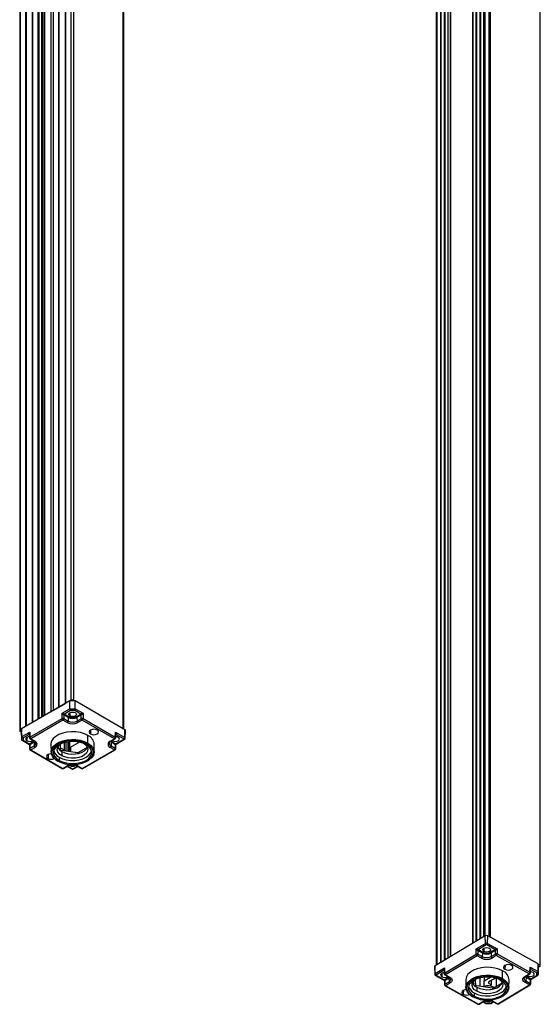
# Model space of a CAD drawing. Header units: millimetres. Extents: x 287 to 495, y 334 to 677.
# Tile 1 of 7: x 453 to 494, y 334 to 412. Entities that reach past the tile are written whole.
import ezdxf

# ---------------------------------------------------------------- set-up
doc = ezdxf.new("R2010")
doc.units = ezdxf.units.MM

msp = doc.modelspace()

# ---------------------------------------------------------------- linework, layer by layer
at = {"color": 7, "linetype": 'Continuous', "lineweight": 25}
for p, q in [((456.0908, 478.7579), (456.0908, 357.9099)), ((456.1328, 478.7826), (456.1328, 357.9346)), ((456.5534, 479.0297), (456.5534, 358.1817)), ((456.7513, 479.0307), (456.7513, 358.1826)), ((455.1484, 478.1901), (455.1484, 357.3503)), ((455.1656, 478.2144), (455.1656, 357.3664)), ((455.5721, 478.4532), (455.5721, 357.6052)), ((455.6141, 478.4779), (455.6141, 357.6299)), ((453.4834, 477.2262), (453.4834, 356.3891)), ((453.5254, 477.2509), (453.5254, 356.4134)), ((454.2487, 356.8309), (454.2487, 477.3441)), ((454.9583, 476.9561), (454.9583, 357.2406)), ((452.504, 476.6178), (452.504, 355.7698)), ((452.5442, 476.6745), (452.5442, 355.8264)), ((452.9647, 476.9215), (452.9647, 356.0897)), ((453.0068, 476.9462), (453.0068, 356.114)), ((454.3262, 476.6671), (454.3262, 356.8757)), ((454.4677, 476.6678), (454.4677, 356.9573)), ((454.9726, 476.948), (454.9726, 357.2488)), ((460.6875, 355.9497), (460.6875, 476.7977)), ((460.7204, 355.9119), (460.7204, 476.56)), ((488.5919, 459.964), (488.5919, 339.1288)), ((488.6339, 459.9887), (488.6339, 339.1539)), ((488.9003, 460.1451), (488.9003, 339.3131)), ((488.9423, 460.1698), (488.9423, 339.3383)), ((489.7045, 460.3364), (489.7045, 339.4883)), ((488.3064, 459.7632), (488.3064, 338.9581)), ((485.7742, 458.3087), (485.7742, 337.4607)), ((485.8163, 458.3334), (485.8163, 337.4854)), ((486.0826, 458.4899), (486.0826, 337.6418)), ((486.1247, 458.5146), (486.1247, 337.6666)), ((486.37, 458.6587), (486.37, 337.8107)), ((486.5868, 337.9301), (486.5868, 458.635)), ((485.4662, 337.2602), (485.4662, 458.1036)), ((485.4949, 458.1446), (485.4949, 337.2966)), ((493.6407, 458.1034), (493.6407, 337.2554)), ((493.6825, 337.1977), (493.6825, 458.0458)), ((456.4764, 358.1169), (452.658, 355.9126)), ((456.1328, 357.9346), (456.5534, 358.1817)), ((456.1399, 357.9227), (456.1328, 357.9346)), ((456.4817, 357.5038), (456.4764, 358.1169)), ((456.9006, 358.1169), (456.4764, 358.1169)), ((456.7513, 358.1826), (456.8672, 358.1169)), ((456.8953, 357.5038), (456.9006, 358.1169)), ((460.8322, 355.8473), (456.9006, 358.1169)), ((455.1656, 357.3664), (455.5721, 357.6052)), ((455.5721, 357.6052), (455.5856, 357.6027)), ((455.6141, 357.6299), (456.0908, 357.9099)), ((455.6189, 357.6219), (455.6141, 357.6299)), ((455.8565, 357.1429), (456.4817, 357.5038)), ((455.8565, 356.7275), (455.8565, 357.1429)), ((456.5232, 357.3658), (456.0384, 357.086)), ((456.0908, 357.9099), (456.1112, 357.9061)), ((456.4817, 357.5038), (456.8953, 357.5038)), ((456.8539, 357.3658), (456.5232, 357.3658)), ((457.3386, 357.086), (456.8539, 357.3658)), ((456.8953, 357.5038), (457.5205, 357.1429)), ((457.5205, 357.1429), (457.5205, 356.7275)), ((453.3085, 355.2565), (455.8565, 356.7275)), ((455.9272, 356.6064), (453.3792, 355.1355)), ((456.2655, 356.4112), (455.9272, 356.6064)), ((455.9979, 357.0123), (455.9979, 356.7275)), ((456.3404, 356.8146), (455.9979, 357.0123)), ((455.9979, 356.7275), (456.3362, 356.5322)), ((456.0404, 357.0849), (456.3828, 356.8872)), ((456.3404, 356.8146), (456.3362, 356.5322)), ((456.9942, 356.8872), (457.3367, 357.0849)), ((457.3791, 357.0123), (457.0366, 356.8146)), ((457.0366, 356.8146), (457.0409, 356.5322)), ((457.0409, 356.5322), (457.3791, 356.7275)), ((457.4498, 356.6064), (457.1116, 356.4112)), ((457.3791, 356.7275), (457.3791, 357.0123)), ((459.9978, 355.1355), (457.4498, 356.6064)), ((457.5205, 356.7275), (460.0685, 355.2565)), ((458.8006, 357.0201), (460.6875, 355.9497)), ((452.5442, 355.8264), (452.658, 355.8933)), ((452.6584, 355.6483), (452.5459, 355.7121)), ((452.671, 355.3039), (452.658, 355.9126)), ((452.658, 355.9126), (452.658, 355.6677)), ((452.671, 355.0651), (452.658, 355.6677)), ((452.671, 355.3039), (453.2962, 355.6648)), ((453.2962, 355.6648), (453.3085, 355.2565)), ((460.0685, 355.2565), (460.0809, 355.6648)), ((460.0809, 355.6648), (460.823, 355.2364)), ((460.823, 355.2364), (460.8322, 355.8473)), ((460.8602, 355.1836), (460.8732, 355.7892)), ((452.671, 355.0651), (452.671, 355.3039)), ((452.7005, 355.0157), (453.2397, 354.7044)), ((453.2557, 355.4796), (452.7709, 355.1997)), ((452.7709, 355.1997), (452.7709, 355.0088)), ((452.7709, 355.0088), (453.2557, 354.729)), ((453.2576, 354.7301), (453.6001, 354.9278)), ((453.2697, 355.5303), (453.2792, 355.2141)), ((453.6425, 354.8552), (453.3, 354.6575)), ((453.3292, 355.1305), (453.6674, 354.9353)), ((453.3792, 355.1355), (453.7174, 354.9402)), ((453.6425, 354.8552), (453.6467, 354.5728)), ((456.0439, 354.2231), (456.0439, 354.831)), ((456.1507, 354.8573), (456.1507, 354.1886)), ((456.4396, 354.9025), (456.4396, 354.1837)), ((456.5259, 354.4717), (457.2027, 354.8624)), ((457.8913, 354.7853), (457.9005, 355.3957)), ((459.6596, 354.9402), (459.9978, 355.1355)), ((459.7096, 354.9353), (460.0478, 355.1305)), ((459.7107, 354.9359), (459.7096, 354.9353)), ((459.7345, 354.8552), (459.7303, 354.5728)), ((460.077, 354.6575), (459.7345, 354.8552)), ((459.7769, 354.9278), (460.1194, 354.7301)), ((459.8236, 355.0011), (459.8601, 354.9758)), ((460.0978, 355.2141), (460.1073, 355.5303)), ((460.7523, 355.1153), (460.1213, 355.4796)), ((460.1213, 354.729), (460.7523, 355.0932)), ((460.1373, 354.7044), (460.8023, 355.0883)), ((453.2696, 354.6544), (453.2792, 354.3352)), ((453.3, 354.6575), (453.3085, 354.3776)), ((453.3085, 354.3776), (453.6467, 354.5728)), ((453.3292, 354.2516), (455.8772, 352.7806)), ((453.7174, 354.4518), (453.3792, 354.2565)), ((453.3792, 354.2565), (455.9272, 352.7856)), ((454.9746, 354.6838), (454.9876, 354.0788)), ((455.5838, 354.3443), (455.5766, 354.5561)), ((455.6378, 354.268), (457.0751, 354.0456)), ((455.7314, 354.2535), (455.7217, 354.7077)), ((455.7279, 354.4169), (456.0259, 354.2478)), ((455.8329, 354.1204), (455.8329, 353.7938)), ((456.5259, 354.4717), (456.5259, 354.1306)), ((457.1716, 354.0606), (457.8616, 354.4589)), ((457.4498, 352.7856), (459.9978, 354.2565)), ((457.4998, 352.7806), (460.0478, 354.2516)), ((458.3894, 354.0788), (458.4024, 354.6838)), ((459.9978, 354.2565), (459.6596, 354.4518)), ((459.7303, 354.5728), (460.0685, 354.3776)), ((460.0685, 354.3776), (460.077, 354.6575)), ((460.0978, 354.3352), (460.1074, 354.6544)), ((455.6208, 353.6713), (455.6208, 353.4264)), ((455.9272, 352.7856), (456.2655, 352.9808)), ((455.9772, 352.7806), (456.3155, 352.9759)), ((456.2747, 352.9523), (456.6194, 352.7533)), ((456.7576, 352.7533), (457.1024, 352.9523)), ((457.0616, 352.9759), (457.3998, 352.7806)), ((457.1116, 352.9808), (457.4498, 352.7856)), ((489.3267, 339.5681), (485.3533, 337.1927)), ((489.3361, 338.9572), (489.3267, 339.5681)), ((489.5157, 338.959), (489.5247, 339.5701)), ((493.5242, 337.3404), (489.5247, 339.5701)), ((489.7045, 339.4883), (491.5914, 338.4179)), ((488.607, 338.5214), (489.3361, 338.9572)), ((488.6072, 338.106), (488.607, 338.5214)), ((489.408, 338.8369), (488.7881, 338.4663)), ((488.7901, 338.4652), (489.1385, 338.271)), ((490.0881, 338.4794), (489.4462, 338.8373)), ((489.5157, 338.959), (490.2707, 338.5381)), ((489.7498, 338.2772), (490.0862, 338.4783)), ((490.2707, 338.5381), (490.2709, 338.1227)), ((486.104, 336.6096), (488.6072, 338.106)), ((486.1247, 337.6666), (486.37, 337.8107)), ((488.6791, 337.9857), (486.1759, 336.4893)), ((489.0232, 337.7938), (488.6791, 337.9857)), ((488.7484, 338.3922), (488.7486, 338.1074)), ((489.0968, 338.198), (488.7484, 338.3922)), ((488.7486, 338.1074), (489.0927, 337.9156)), ((489.0968, 338.198), (489.0927, 337.9156)), ((490.1294, 338.4061), (489.7929, 338.205)), ((489.7929, 338.205), (489.7972, 337.9227)), ((489.7972, 337.9227), (490.1295, 338.1213)), ((490.2014, 338.001), (489.8692, 337.8024)), ((490.1295, 338.1213), (490.1294, 338.4061)), ((492.7936, 336.5559), (490.2014, 338.001)), ((490.2709, 338.1227), (492.863, 336.6777)), ((485.314, 337.1356), (485.327, 336.53)), ((485.3626, 336.5819), (485.3533, 337.1927)), ((485.3626, 336.5819), (486.0917, 337.0177)), ((485.4949, 337.2966), (485.7742, 337.4607)), ((485.7742, 337.4607), (485.795, 337.4568)), ((485.8163, 337.4854), (486.0826, 337.6418)), ((485.8232, 337.4737), (485.8163, 337.4854)), ((486.0826, 337.6418), (486.0993, 337.6387)), ((486.0917, 337.0177), (486.104, 336.6096)), ((486.1302, 337.6572), (486.1247, 337.6666)), ((492.863, 336.6777), (492.8753, 337.0861)), ((492.8753, 337.0861), (493.5114, 336.7315)), ((492.8935, 336.6346), (492.903, 336.9494)), ((493.5114, 336.7315), (493.5242, 337.3404)), ((493.5186, 336.4928), (493.5316, 337.0955)), ((493.5316, 337.0955), (493.5242, 337.3404)), ((493.5248, 337.3211), (493.6407, 337.2554)), ((493.6424, 337.1411), (493.5312, 337.0758)), ((485.3865, 336.4338), (486.0622, 336.0571)), ((486.0544, 336.8321), (485.4345, 336.4616)), ((485.4352, 336.4395), (486.0771, 336.0816)), ((486.0664, 336.8854), (486.076, 336.5679)), ((486.079, 336.0828), (486.4154, 336.2839)), ((486.4586, 336.2117), (486.1221, 336.0106)), ((486.1272, 336.4836), (486.4713, 336.2917)), ((486.1759, 336.4893), (486.52, 336.2974)), ((486.4586, 336.2117), (486.4629, 335.9294)), ((488.8889, 336.2276), (488.8889, 335.5843)), ((489.2467, 336.2895), (489.2467, 335.9919)), ((489.2467, 335.9919), (489.7527, 336.2892)), ((490.0788, 336.1842), (489.5881, 335.896)), ((490.1192, 336.2245), (490.0645, 336.1923)), ((490.0645, 336.1923), (490.0788, 336.1842)), ((490.0788, 336.2007), (490.0788, 336.1842)), ((490.2027, 336.2009), (490.2027, 335.5685)), ((490.6797, 336.1845), (490.6887, 336.795)), ((492.4613, 336.3573), (492.7936, 336.5559)), ((492.5126, 336.3531), (492.8449, 336.5518)), ((492.5496, 336.2731), (492.5455, 335.9907)), ((492.898, 336.0789), (492.5496, 336.2731)), ((492.5913, 336.3461), (492.9397, 336.1519)), ((492.631, 336.4239), (492.673, 336.395)), ((493.4121, 336.6264), (492.919, 336.9013)), ((492.9417, 336.1508), (493.4179, 336.4355)), ((492.9588, 336.1262), (493.4895, 336.4434)), ((493.4179, 336.4355), (493.4121, 336.6264)), ((493.5114, 336.7315), (493.5186, 336.4928)), ((486.093, 336.0066), (486.1026, 335.6891)), ((486.1221, 336.0106), (486.1306, 335.7308)), ((486.1306, 335.7308), (486.4629, 335.9294)), ((486.1538, 335.6047), (488.7459, 334.1597)), ((486.5348, 335.8091), (486.2025, 335.6104)), ((486.2025, 335.6104), (488.7946, 334.1654)), ((487.7842, 336.071), (487.7971, 335.466)), ((488.4161, 335.6897), (488.4066, 335.9662)), ((488.4559, 335.6466), (489.9131, 335.4369)), ((488.5703, 335.6301), (488.56, 336.1131)), ((488.5681, 335.7722), (488.5681, 336.1167)), ((488.6575, 335.4991), (488.6575, 335.1724)), ((489.182, 335.5421), (489.2528, 335.5837)), ((489.2528, 335.5837), (489.2467, 335.9919)), ((489.5881, 335.896), (489.5894, 335.8144)), ((489.5894, 335.8967), (489.5894, 335.8144)), ((489.5894, 335.8144), (489.7835, 335.7042)), ((489.7835, 335.7042), (489.6943, 335.591)), ((489.6986, 335.5964), (489.6986, 335.5905)), ((489.7835, 336.0108), (489.7835, 335.7042)), ((490.0092, 335.4528), (490.6703, 335.848)), ((490.317, 334.1807), (492.8201, 335.6771)), ((490.3683, 334.1765), (492.8714, 335.6729)), ((491.199, 335.466), (491.2119, 336.071)), ((492.8201, 335.6771), (492.476, 335.8689)), ((492.5455, 335.9907), (492.8896, 335.7989)), ((492.8896, 335.7989), (492.898, 336.0789)), ((492.9201, 335.7558), (492.9298, 336.0769)), ((488.4491, 335.0479), (488.4491, 334.8029)), ((488.7946, 334.1654), (489.1269, 334.364)), ((488.8459, 334.1612), (489.1782, 334.3598)), ((489.1437, 334.3392), (489.373, 334.2114)), ((489.3784, 334.21), (489.7565, 334.2138)), ((489.4011, 334.2286), (489.7317, 334.2319)), ((489.7628, 334.2156), (489.9716, 334.3404)), ((489.9242, 334.3669), (490.2683, 334.175)), ((489.9729, 334.3726), (490.317, 334.1807))]:
    msp.add_line(p, q, dxfattribs=at)
at = {"color": 8, "linetype": 'Continuous', "lineweight": 25}
for p, q in [((453.932, 477.4897), (453.932, 356.6481)), ((454.0168, 477.4902), (454.0168, 356.697)), ((454.2308, 477.3688), (454.2308, 356.8206)), ((460.7174, 476.7571), (460.7174, 355.9136)), ((489.2217, 339.5053), (489.2217, 460.3339)), ((489.2922, 460.3512), (489.2922, 339.5474)), ((489.6336, 339.5094), (489.6336, 460.3529)), ((488.3466, 459.8198), (488.3466, 338.9821)), ((486.568, 458.6597), (486.568, 337.9189)), ((486.5694, 458.6589), (486.5694, 337.9197)), ((456.4699, 357.1943), (456.466, 356.9352)), ((458.1085, 355.8205), (458.1039, 355.5131)), ((453.0758, 355.2349), (453.0719, 354.9758)), ((453.2715, 355.4704), (453.2576, 355.4784)), ((453.6001, 354.9278), (453.6376, 354.9525)), ((456.0259, 354.8261), (456.0259, 354.2478)), ((456.3119, 354.8869), (456.3119, 354.1637)), ((456.3968, 354.8981), (456.3968, 354.1726)), ((459.7394, 354.9525), (459.7769, 354.9278)), ((459.8608, 355.0226), (459.8601, 354.9758)), ((460.1194, 355.4784), (460.1055, 355.4704)), ((455.5359, 354.5002), (455.5359, 354.4018)), ((457.0751, 354.0456), (457.0751, 353.9524)), ((457.1716, 354.0606), (457.1716, 353.9739)), ((454.7497, 353.8815), (454.7451, 353.5741)), ((456.304, 352.9692), (456.6694, 352.7583)), ((456.7077, 352.7583), (457.0731, 352.9692)), ((489.2241, 338.5833), (489.2202, 338.3199)), ((490.8931, 337.227), (490.8885, 336.9144)), ((485.8897, 336.5901), (485.8859, 336.3266)), ((486.0682, 336.8244), (486.0564, 336.831)), ((486.4154, 336.2839), (486.4472, 336.3052)), ((492.5479, 336.3743), (492.5913, 336.3461)), ((492.6738, 336.4495), (492.673, 336.395)), ((492.9171, 336.9001), (492.9012, 336.8907)), ((488.3216, 335.8384), (488.3216, 335.8381)), ((488.3669, 335.923), (488.3669, 335.7535)), ((489.9131, 335.4369), (489.9131, 335.3454)), ((490.0092, 335.4528), (490.0092, 335.3684)), ((487.5934, 335.2545), (487.5888, 334.9419)), ((489.1721, 334.3562), (489.4011, 334.2286)), ((489.7317, 334.2319), (489.9414, 334.3572))]:
    msp.add_line(p, q, dxfattribs=at)
at = {"color": 7, "linetype": 'Continuous', "lineweight": 25, "flags": 128}
for points in [[(456.466, 356.9352), (456.3978, 356.9941), (456.3739, 357.0637), (456.3978, 357.1332), (456.466, 357.1921), (456.5681, 357.2315), (456.6885, 357.2453), (456.8089, 357.2315), (456.911, 357.1921)], [(456.911, 357.1921), (456.9792, 357.1332), (457.0032, 357.0637), (456.9792, 356.9941), (456.911, 356.9352), (456.8089, 356.8958), (456.6885, 356.882), (456.5681, 356.8958), (456.466, 356.9352)], [(457.9005, 355.3957), (457.622, 355.5258), (457.3028, 355.6198), (456.9566, 355.6733), (456.5988, 355.6841), (456.2449, 355.6518), (455.9104, 355.5776), (455.6099, 355.465), (455.3565, 355.3187), (455.1613, 355.1452), (455.0329, 354.9521), (454.9769, 354.7478), (454.9746, 354.6838)], [(458.6319, 355.8179), (458.5108, 355.8646), (458.3679, 355.881), (458.225, 355.8646), (458.1039, 355.8179), (458.0229, 355.748), (457.9945, 355.6655), (458.0229, 355.583), (458.1039, 355.5131)], [(458.1039, 355.5131), (458.225, 355.4663), (458.3679, 355.4499), (458.5108, 355.4663), (458.6319, 355.5131), (458.7129, 355.583), (458.7413, 355.6655), (458.7129, 355.748), (458.6319, 355.8179)], [(453.2771, 355.2856), (453.174, 355.2721), (453.0719, 355.2327), (453.0037, 355.1738), (452.9797, 355.1043), (453.0037, 355.0348), (453.0719, 354.9758)], [(455.4857, 353.3965), (455.2619, 353.5561), (455.1004, 353.739), (455.0084, 353.9373), (454.9898, 354.1423), (455.0454, 354.3451), (455.1729, 354.5367), (455.3665, 354.7089), (455.618, 354.8541), (455.9162, 354.9659), (456.2482, 355.0394), (456.5995, 355.0716), (456.9546, 355.0608), (457.2981, 355.0077), (457.615, 354.9145), (457.8913, 354.7853)], [(457.8489, 354.7127), (457.5823, 354.8373), (457.2766, 354.9272), (456.9452, 354.9785), (456.6026, 354.9888), (456.2638, 354.9579), (455.9435, 354.8869), (455.6558, 354.779), (455.4132, 354.639), (455.2263, 354.4729), (455.1034, 354.288), (455.0508, 354.103)], [(457.7562, 354.6592), (457.4919, 354.7809), (457.1872, 354.8656), (456.8576, 354.909), (456.5194, 354.909), (456.1898, 354.8656), (455.8851, 354.7809), (455.6208, 354.6592), (455.41, 354.5065), (455.2632, 354.3307), (455.188, 354.1404), (455.188, 353.9452), (455.2632, 353.7549), (455.41, 353.579), (455.6208, 353.4264)], [(459.8601, 354.9758), (459.9622, 354.9364), (460.0826, 354.9226), (460.203, 354.9364), (460.3051, 354.9758), (460.3733, 355.0348), (460.3973, 355.1043), (460.3733, 355.1738), (460.3051, 355.2327)], [(460.3051, 355.2327), (460.203, 355.2721), (460.0999, 355.2856)], [(455.8329, 353.7938), (455.653, 353.9264), (455.5333, 354.0799), (455.4807, 354.2456), (455.4983, 354.4136), (455.5851, 354.5744), (455.736, 354.7185), (455.7385, 354.7203)], [(455.6208, 353.4264), (455.8851, 353.3047), (456.1898, 353.22), (456.5194, 353.1765), (456.8576, 353.1765), (457.1872, 353.22), (457.4919, 353.3047), (457.7562, 353.4264), (457.9671, 353.579), (458.1138, 353.7549), (458.189, 353.9452), (458.189, 354.1404), (458.1138, 354.3307), (457.9671, 354.5065), (457.7562, 354.6592)], [(455.6208, 353.6713), (455.8851, 353.5496), (456.1898, 353.4649), (456.5194, 353.4215), (456.8576, 353.4215), (457.1872, 353.4649), (457.4919, 353.5496), (457.7562, 353.6713), (457.9671, 353.824), (458.1138, 353.9998), (458.1835, 354.1652)], [(457.6386, 354.7203), (457.724, 354.6491), (457.8437, 354.4955), (457.8963, 354.3299), (457.8787, 354.1618), (457.7919, 354.001), (457.641, 353.8569), (457.4347, 353.7379), (457.1851, 353.6508), (456.9066, 353.6007), (456.6155, 353.5905), (456.3285, 353.6208), (456.0625, 353.69), (455.8329, 353.7938)], [(455.8329, 354.1204), (456.0625, 354.0166), (456.3285, 353.9475), (456.6155, 353.9171), (456.9066, 353.9273), (457.1851, 353.9774), (457.4347, 354.0645), (457.641, 354.1836), (457.7919, 354.3277), (457.8701, 354.4638)], [(456.0259, 354.2478), (456.0335, 354.2426), (456.0391, 354.2367), (456.0426, 354.2302), (456.0439, 354.2234), (456.0428, 354.2167), (456.0395, 354.2102), (456.0363, 354.2063)], [(457.8913, 354.7853), (458.1151, 354.6257), (458.2766, 354.4428), (458.3686, 354.2445), (458.3872, 354.0395), (458.3316, 353.8367), (458.2042, 353.6451), (458.0105, 353.4729), (457.8488, 353.3728)], [(455.0071, 353.9421), (454.8662, 353.9257), (454.7451, 353.8789), (454.6642, 353.809), (454.6357, 353.7265), (454.6642, 353.644), (454.7451, 353.5741)], [(455.5281, 353.3729), (455.7947, 353.2482), (456.1004, 353.1583), (456.4318, 353.1071), (456.7744, 353.0967), (457.1133, 353.1277), (457.4335, 353.1987), (457.7213, 353.3065), (457.9639, 353.4466), (458.1507, 353.6127), (458.2401, 353.7341)], [(489.2202, 338.3199), (489.1502, 338.3781), (489.1242, 338.4474), (489.146, 338.5171), (489.2124, 338.5767), (489.3133, 338.6171), (489.4333, 338.6322), (489.5541, 338.6196), (489.6574, 338.5812)], [(489.6574, 338.5812), (489.7274, 338.523), (489.7534, 338.4537), (489.7316, 338.384), (489.6651, 338.3244), (489.5643, 338.284), (489.4443, 338.2689), (489.3235, 338.2815), (489.2202, 338.3199)], [(490.6887, 336.795), (490.4063, 336.9223), (490.0843, 337.013), (489.7366, 337.063), (489.3785, 337.0703), (489.0256, 337.0343), (488.6934, 336.9568), (488.3963, 336.8412), (488.1474, 336.6924), (487.9575, 336.5169), (487.8349, 336.3226), (487.7851, 336.1177), (487.7842, 336.071)], [(491.4072, 337.2245), (491.2847, 337.27), (491.1413, 337.285), (490.999, 337.2671), (490.8793, 337.2192), (490.8004, 337.1484), (490.7745, 337.0657), (490.8054, 336.9835), (490.8885, 336.9144)], [(490.8885, 336.9144), (491.011, 336.8689), (491.1544, 336.8539), (491.2967, 336.8718), (491.4164, 336.9197), (491.4953, 336.9904), (491.5212, 337.0732), (491.4903, 337.1554), (491.4072, 337.2245)], [(485.4345, 336.4616), (485.4312, 336.4592), (485.4288, 336.4564), (485.4274, 336.4535), (485.4269, 336.4504), (485.4275, 336.4474), (485.4292, 336.4445), (485.4318, 336.4418), (485.4352, 336.4395)], [(486.0739, 336.6381), (485.979, 336.6238), (485.8781, 336.5835), (485.8117, 336.5238), (485.7898, 336.4541), (485.8159, 336.3848), (485.8859, 336.3266)], [(486.4713, 336.2917), (486.4713, 336.2917), (486.4726, 336.2911)], [(486.52, 336.2974), (486.596, 336.2459), (486.6531, 336.1867), (486.6891, 336.1223), (486.7026, 336.055), (486.6932, 335.9875), (486.6611, 335.9224), (486.6076, 335.8622), (486.5348, 335.8091)], [(488.3164, 334.7717), (488.0878, 334.929), (487.9208, 335.1102), (487.8228, 335.3076), (487.798, 335.5124), (487.8475, 335.7157), (487.9691, 335.9086), (488.1576, 336.0827), (488.4046, 336.2304), (488.6994, 336.3452), (489.0292, 336.4221), (489.3794, 336.4577), (489.7348, 336.4505), (490.0798, 336.4009), (490.3995, 336.3109), (490.6797, 336.1845)], [(490.638, 336.1114), (490.3677, 336.2334), (490.0593, 336.3202), (489.7264, 336.3681), (489.3836, 336.375), (489.0457, 336.3406), (488.7276, 336.2664), (488.4432, 336.1557), (488.2049, 336.0132), (488.023, 335.8453), (487.9057, 335.6591), (487.8592, 335.4791)], [(490.547, 336.057), (490.279, 336.176), (489.9718, 336.2576), (489.6409, 336.2978), (489.3028, 336.2943), (488.9745, 336.2476), (488.6725, 336.1598), (488.4118, 336.0355), (488.2057, 335.8808), (488.0643, 335.7035), (487.9948, 335.5124), (488.0007, 335.3173), (488.0817, 335.1277), (488.2337, 334.9534), (488.4491, 334.8029)], [(490.6797, 336.1845), (490.9083, 336.0272), (491.0752, 335.846), (491.1733, 335.6486), (491.1981, 335.4438), (491.1486, 335.2405), (491.0269, 335.0476), (490.8385, 334.8735), (490.6583, 334.76)], [(492.476, 335.8689), (492.4001, 335.9205), (492.343, 335.9797), (492.307, 336.0441), (492.2935, 336.1114), (492.3029, 336.1788), (492.335, 336.244), (492.3885, 336.3042), (492.4613, 336.3573)], [(492.673, 336.395), (492.7763, 336.3566), (492.8971, 336.344), (493.0171, 336.3591), (493.118, 336.3995), (493.1844, 336.4591), (493.2062, 336.5288), (493.1802, 336.5981), (493.1102, 336.6563)], [(493.1102, 336.6563), (493.007, 336.6947), (492.8957, 336.7073)], [(488.6575, 335.1724), (488.4736, 335.3032), (488.3493, 335.4555), (488.2917, 335.6206), (488.3042, 335.7888), (488.3861, 335.9504), (488.5327, 336.096), (488.5501, 336.1091)], [(488.4491, 334.8029), (488.7171, 334.6839), (489.0243, 334.6023), (489.3552, 334.5622), (489.6933, 334.5656), (490.0216, 334.6123), (490.3236, 334.7001), (490.5842, 334.8244), (490.7904, 334.9791), (490.9318, 335.1565), (491.0013, 335.3475), (490.9954, 335.5427), (490.9144, 335.7322), (490.7624, 335.9065), (490.547, 336.057)], [(488.4491, 335.0479), (488.7171, 334.9288), (489.0243, 334.8472), (489.3552, 334.8071), (489.6933, 334.8105), (490.0216, 334.8573), (490.3236, 334.945), (490.5842, 335.0694), (490.7904, 335.2241), (490.9318, 335.4014), (490.9931, 335.5524)], [(488.5672, 335.7782), (488.5681, 335.7725), (488.5674, 335.767)], [(490.4481, 336.1075), (490.5224, 336.0467), (490.6468, 335.8943), (490.7044, 335.7293), (490.6918, 335.561), (490.6099, 335.3994), (490.4634, 335.2538), (490.2608, 335.1327), (490.0138, 335.043), (489.7369, 334.9901), (489.4461, 334.977), (489.1583, 335.0045), (488.8902, 335.0709), (488.6575, 335.1724)], [(488.6575, 335.4991), (488.8902, 335.3975), (489.1583, 335.3311), (489.4461, 335.3037), (489.7369, 335.3168), (490.0138, 335.3697), (490.2608, 335.4593), (490.4634, 335.5804), (490.6099, 335.726), (490.6745, 335.8382)], [(487.8215, 335.3119), (487.6993, 335.2946), (487.5796, 335.2467), (487.5008, 335.1759), (487.4749, 335.0932), (487.5058, 335.011), (487.5888, 334.9419)], [(488.358, 334.7485), (488.6284, 334.6265), (488.9368, 334.5397), (489.2696, 334.4918), (489.6125, 334.4849), (489.9504, 334.5193), (490.2685, 334.5935), (490.5529, 334.7042), (490.7912, 334.8467), (490.973, 335.0147), (491.0574, 335.1347)]]:
    msp.add_lwpolyline(points, dxfattribs=at)
at = {"color": 8, "linetype": 'Continuous', "lineweight": 25, "flags": 128}
for points in [[(453.2711, 355.4849), (453.264, 355.4833), (453.2557, 355.4796)], [(453.2711, 355.4837), (453.2658, 355.4823), (453.2576, 355.4784)], [(453.7127, 354.9063), (453.7037, 354.8982), (453.6425, 354.8552)], [(459.7345, 354.8552), (459.6733, 354.8982), (459.6647, 354.9059)], [(460.1059, 355.4837), (460.1112, 355.4823), (460.1194, 355.4784)], [(460.1213, 355.4796), (460.113, 355.4833), (460.106, 355.4849)], [(458.2401, 353.7341), (458.2737, 353.7976), (458.3273, 353.9932), (458.3094, 354.191), (458.2206, 354.3823), (458.0648, 354.5587), (457.8489, 354.7127)], [(492.9017, 336.9055), (492.9088, 336.9039), (492.9171, 336.9001)], [(486.0678, 336.8374), (486.0626, 336.8359), (486.0544, 336.8321)], [(486.0679, 336.836), (486.0644, 336.8349), (486.0564, 336.831)], [(486.5231, 336.2596), (486.5185, 336.2554), (486.4586, 336.2117)], [(492.5496, 336.2731), (492.4871, 336.3155), (492.4765, 336.3247)], [(491.0574, 335.1347), (491.0904, 335.2008), (491.1381, 335.3969), (491.1142, 335.5945), (491.0196, 335.7849), (490.8585, 335.9597), (490.638, 336.1114)]]:
    msp.add_lwpolyline(points, dxfattribs=at)
at = {"color": 7, "linetype": 'Continuous', "lineweight": 25}
for centre, radius, start, end in [((456.6533, 357.9911), 0.2152, 62.896889, 117.680408), ((455.1824, 357.3345), 0.0361, 117.867392, 151.651308), ((455.9272, 356.5855), 0.1586, 63.526523, 116.473477), ((456.0104, 356.7361), 0.1541, 183.229654, 237.347738), ((455.8441, 356.7361), 0.1541, 302.652262, 356.770346), ((456.0904, 357.0079), 0.0938, 123.665638, 176.896633), ((456.0902, 357.007), 0.0924, 122.652262, 176.770346), ((456.1823, 356.5409), 0.1541, 302.652262, 356.770346), ((456.6885, 357.2276), 0.9196, 242.609672, 297.390328), ((456.6885, 357.2122), 0.7659, 242.609672, 297.390328), ((456.4327, 356.8093), 0.0924, 122.652262, 176.770346), ((456.6885, 357.4864), 0.7567, 242.609672, 297.390328), ((456.6885, 357.4772), 0.6645, 242.609672, 297.390328), ((456.9443, 356.8093), 0.0924, 3.229654, 57.347738), ((457.1947, 356.5409), 0.1541, 183.229654, 237.347738), ((457.2868, 357.007), 0.0924, 3.229654, 57.347738), ((457.2866, 357.0079), 0.0938, 3.103367, 56.334362), ((457.4498, 356.5855), 0.1586, 63.526523, 116.473477), ((457.5329, 356.7361), 0.1541, 183.229654, 237.347738), ((457.3667, 356.7361), 0.1541, 302.652262, 356.770346), ((452.5667, 355.7696), 0.0611, 111.655409, 250.076741), ((460.6654, 355.9015), 0.053, 13.443619, 65.3991), ((460.8047, 355.7844), 0.0686, 3.971374, 66.398279), ((453.2926, 355.3697), 0.4515, 240.735632, 305.27587), ((453.3792, 355.2171), 0.1, 181.731605, 240.002688), ((453.4623, 355.2652), 0.1541, 183.229654, 237.347738), ((453.5502, 354.85), 0.0924, 3.229654, 57.347738), ((453.6248, 354.696), 0.2612, 290.783421, 69.216579), ((457.5567, 354.6204), 0.848, 4.28451, 66.085143), ((459.7523, 354.696), 0.2612, 110.783421, 249.216579), ((459.8268, 354.85), 0.0924, 122.652262, 176.770346), ((459.9147, 355.2652), 0.1541, 302.652262, 356.770346), ((459.9978, 355.2171), 0.1, 299.997312, 358.268395), ((460.6692, 355.245), 0.1541, 302.652262, 356.770346), ((460.7481, 355.1043), 0.0118, 290.783421, 69.216579), ((453.2079, 354.6514), 0.0911, 3.378256, 58.348583), ((453.2077, 354.6523), 0.0924, 3.229654, 57.347738), ((453.3792, 354.3382), 0.1, 181.731605, 240.002688), ((453.4623, 354.3862), 0.1541, 183.229654, 237.347738), ((453.8006, 354.5815), 0.1541, 183.229654, 237.347738), ((455.9874, 354.4203), 0.8338, 197.809043, 243.91845), ((456.142, 354.7414), 0.6936, 204.744599, 243.540364), ((456.6629, 353.241), 0.9688, 98.130065, 108.855926), ((457.1011, 354.1969), 0.1535, 260.228903, 297.357175), ((457.7991, 354.7905), 0.0924, 302.652262, 356.770346), ((459.5765, 354.5815), 0.1541, 302.652262, 356.770346), ((459.9147, 354.3862), 0.1541, 302.652262, 356.770346), ((459.9978, 354.3382), 0.1, 299.997312, 358.268395), ((460.1693, 354.6523), 0.0924, 122.652262, 176.770346), ((460.1691, 354.6514), 0.0911, 121.651417, 176.621744), ((455.0101, 354.0887), 0.5788, 242.752715, 294.871782), ((455.5115, 353.393), 0.0261, 172.284344, 309.436776), ((455.9272, 352.8672), 0.1, 240.002688, 299.997312), ((456.6885, 352.1644), 0.9196, 62.609672, 117.390328), ((456.6877, 353.4264), 0.4661, 241.59782, 301.022878), ((456.6885, 352.7952), 0.0416, 242.609672, 297.390328), ((457.4498, 352.8672), 0.1, 240.002688, 299.997312), ((489.4276, 339.3781), 0.2151, 63.181271, 117.973382), ((489.638, 339.362), 0.1428, 62.232851, 88.435519), ((488.8424, 338.388), 0.0953, 124.707685, 177.034526), ((488.8422, 338.3871), 0.0939, 123.683003, 176.909411), ((489.4276, 338.7848), 0.1952, 63.181271, 117.973382), ((489.4876, 338.9661), 0.1518, 183.369926, 238.367076), ((489.4275, 338.8002), 0.0416, 63.181271, 117.973382), ((489.3595, 338.9675), 0.1564, 303.683003, 356.909411), ((490.0384, 338.4008), 0.0911, 3.369926, 58.367076), ((490.0383, 338.4016), 0.0924, 3.24267, 57.364858), ((486.4565, 337.6571), 0.1762, 102.735906, 119.383416), ((488.6793, 337.9648), 0.1585, 64.098136, 117.056517), ((488.7587, 338.1149), 0.1518, 183.369926, 238.367076), ((488.5924, 338.1158), 0.1564, 303.683003, 356.909411), ((488.9364, 337.924), 0.1564, 303.683003, 356.909411), ((489.438, 338.6142), 0.9193, 243.181271, 297.973382), ((489.4381, 338.5989), 0.7656, 243.181271, 297.973382), ((489.1906, 338.1929), 0.0939, 123.683003, 176.909411), ((489.4381, 338.8731), 0.7565, 243.181271, 297.973382), ((489.4382, 338.8638), 0.6643, 243.181271, 297.973382), ((489.702, 338.1996), 0.0911, 3.369926, 58.367076), ((489.9488, 337.9316), 0.1518, 183.369926, 238.367076), ((490.2016, 337.9801), 0.1585, 64.098136, 117.056517), ((490.2811, 338.1302), 0.1518, 183.369926, 238.367076), ((490.1147, 338.1312), 0.1564, 303.683003, 356.909411), ((485.3826, 337.1305), 0.0688, 115.239247, 175.74627), ((485.517, 337.2499), 0.0516, 115.403865, 168.311563), ((493.6198, 337.1979), 0.0611, 291.655409, 70.076741), ((485.5141, 336.5908), 0.1518, 183.369926, 238.367076), ((486.1028, 336.7232), 0.452, 241.324647, 304.974079), ((486.1759, 336.5709), 0.1, 181.731869, 240.861196), ((486.2556, 336.6185), 0.1518, 183.369926, 238.367076), ((486.3676, 336.2064), 0.0911, 3.369926, 58.367076), ((490.586, 336.1896), 0.0939, 303.683003, 356.909411), ((490.3519, 336.0005), 0.8629, 4.68536, 67.02666), ((492.6434, 336.268), 0.0939, 123.683003, 176.909411), ((492.7068, 336.6861), 0.1564, 303.683003, 356.909411), ((492.7936, 336.6376), 0.1, 300.870937, 358.269185), ((492.9918, 336.0738), 0.0939, 123.683003, 176.909411), ((492.9916, 336.073), 0.0925, 122.670906, 176.762212), ((486.0313, 336.0044), 0.0898, 3.519722, 59.356824), ((486.0312, 336.0052), 0.0911, 3.369926, 58.367076), ((486.2025, 335.6921), 0.1, 181.731869, 240.861196), ((486.2821, 335.7397), 0.1518, 183.369926, 238.367076), ((486.6144, 335.9383), 0.1518, 183.369926, 238.367076), ((488.8106, 335.8169), 0.8497, 198.133313, 244.825872), ((488.9625, 336.1371), 0.7072, 205.015152, 244.452882), ((489.5555, 334.624), 0.9813, 59.484543, 111.137509), ((489.9376, 335.587), 0.1521, 260.716501, 298.0819), ((492.3893, 335.9991), 0.1564, 303.683003, 356.909411), ((492.7334, 335.8073), 0.1564, 303.683003, 356.909411), ((492.8201, 335.7588), 0.1, 300.870937, 358.269185), ((487.8492, 335.4621), 0.5818, 243.413825, 293.99841), ((488.3416, 334.7679), 0.0255, 171.421524, 310.314957), ((488.7946, 334.247), 0.1, 240.861196, 300.870937), ((489.5581, 333.5521), 0.9193, 63.181271, 117.973382), ((489.5564, 334.8144), 0.4666, 242.189253, 300.954899), ((490.317, 334.2624), 0.1, 240.861196, 300.870937)]:
    msp.add_arc(centre, radius, start, end, dxfattribs=at)
at = {"color": 8, "linetype": 'Continuous', "lineweight": 25}
for centre, radius, start, end in [((453.3279, 355.2118), 0.0487, 113.480652, 177.324634), ((453.35, 355.1753), 0.0494, 245.07715, 306.233309), ((453.6884, 354.9785), 0.048, 244.128369, 307.182089), ((459.6888, 354.98), 0.0494, 233.766691, 294.92285), ((460.0269, 355.1738), 0.048, 232.817911, 295.871631), ((460.0491, 355.2118), 0.0487, 2.675366, 66.519348), ((460.7815, 355.1331), 0.0494, 233.766647, 294.923338), ((460.7996, 355.1804), 0.0607, 3.208575, 67.3455), ((453.3279, 354.3329), 0.0487, 113.480652, 177.324634), ((453.3502, 354.2948), 0.048, 244.128369, 307.182089), ((453.5562, 354.7912), 0.2364, 292.513993, 358.229458), ((455.8311, 354.092), 0.7804, 179.198706, 247.156084), ((459.8284, 354.7971), 0.2448, 184.339094, 246.365074), ((460.0269, 354.2948), 0.048, 232.817911, 295.871631), ((460.0491, 354.3329), 0.0487, 2.675366, 66.519348), ((455.8982, 352.8239), 0.048, 244.128369, 307.182089), ((455.9563, 352.8239), 0.048, 232.817911, 295.871631), ((456.2945, 353.0191), 0.0481, 232.830729, 295.743511), ((456.6403, 352.7966), 0.048, 244.128369, 307.182089), ((456.7367, 352.7966), 0.048, 232.817911, 295.871631), ((457.0822, 353.022), 0.0506, 246.539974, 305.487907), ((457.4208, 352.8239), 0.048, 244.128369, 307.182089), ((457.4788, 352.8239), 0.048, 232.817911, 295.871631), ((492.8987, 336.8663), 0.0404, 59.87775, 85.690727), ((485.3892, 336.5254), 0.0624, 115.236479, 175.77919), ((485.4059, 336.4789), 0.0491, 246.723498, 306.612511), ((486.1262, 336.5644), 0.0503, 116.127196, 176.04465), ((486.1468, 336.5275), 0.0481, 246.023432, 307.307168), ((486.3585, 336.1508), 0.2448, 295.228978, 355.868468), ((486.4905, 336.3374), 0.0497, 248.812921, 306.422976), ((492.6421, 336.2211), 0.2498, 185.428643, 247.260518), ((492.4903, 336.3972), 0.0493, 233.89682, 296.792031), ((492.8226, 336.5958), 0.0493, 233.89682, 296.792031), ((492.8427, 336.631), 0.0509, 4.054095, 66.495564), ((486.1527, 335.6856), 0.0503, 116.127196, 176.04465), ((486.1734, 335.6487), 0.0481, 246.023432, 307.307169), ((488.6558, 335.4874), 0.7967, 180.595878, 248.052191), ((492.8493, 335.7185), 0.0507, 234.814564, 295.874287), ((492.8693, 335.7522), 0.0509, 4.054095, 66.495564), ((488.7655, 334.2036), 0.0481, 246.023432, 307.307168), ((488.8238, 334.2068), 0.0507, 234.814564, 295.874287), ((489.1562, 334.4056), 0.0508, 234.861429, 295.344427), ((489.9435, 334.4122), 0.0494, 247.657957, 306.528357), ((490.2878, 334.219), 0.0481, 246.023432, 307.307168), ((490.3461, 334.2221), 0.0507, 234.814564, 295.874287)]:
    msp.add_arc(centre, radius, start, end, dxfattribs=at)
at = {"color": 7, "linetype": 'Continuous', "lineweight": 25}
for points, knots in [([(455.8565, 357.1429), (455.8712, 357.1401), (455.9, 357.1348), (455.9443, 357.1227), (455.98, 357.1109), (456.003, 357.1023), (456.0231, 357.0939), (456.0334, 357.0885), (456.0384, 357.086)], [0, 0, 0, 0, 0.2998556, 0.5913129, 0.7193184, 0.8268804, 0.91749, 1, 1, 1, 1]), ([(455.9967, 357.013), (455.992, 357.0159), (455.982, 357.0219), (455.9645, 357.0348), (455.9454, 357.0504), (455.9173, 357.0755), (455.8849, 357.1082), (455.8661, 357.1312), (455.8565, 357.1429)], [0, 0, 0, 0, 0.0824999, 0.173119, 0.2806528, 0.4086867, 0.7001442, 1, 1, 1, 1]), ([(456.4817, 357.5038), (456.4821, 357.4958), (456.4829, 357.4791), (456.4884, 357.4496), (456.4973, 357.4179), (456.5094, 357.3876), (456.5187, 357.3729), (456.5232, 357.3658)], [0, 0, 0, 0, 0.1702239, 0.3556085, 0.5510556, 0.7823536, 1, 1, 1, 1]), ([(456.8953, 357.5038), (456.8949, 357.4958), (456.8941, 357.4791), (456.8887, 357.4496), (456.8797, 357.4179), (456.8676, 357.3876), (456.8584, 357.3729), (456.8539, 357.3658)], [0, 0, 0, 0, 0.1702239, 0.3556085, 0.5510556, 0.7823536, 1, 1, 1, 1]), ([(457.3386, 357.086), (457.3436, 357.0885), (457.354, 357.0939), (457.374, 357.1023), (457.3971, 357.1109), (457.4327, 357.1227), (457.477, 357.1348), (457.5059, 357.1401), (457.5205, 357.1429)], [0, 0, 0, 0, 0.0824999, 0.173119, 0.2806528, 0.4086867, 0.7001442, 1, 1, 1, 1]), ([(457.5205, 357.1429), (457.511, 357.1312), (457.4921, 357.1082), (457.4597, 357.0755), (457.4316, 357.0504), (457.4125, 357.0348), (457.395, 357.0219), (457.3851, 357.0159), (457.3803, 357.013)], [0, 0, 0, 0, 0.2998556, 0.5913129, 0.7193184, 0.8268804, 0.91749, 1, 1, 1, 1]), ([(455.9979, 357.0123), (455.9977, 357.0124), (455.9973, 357.0126), (455.9969, 357.0129), (455.9967, 357.013)], [0, 0, 0, 0, 0.56000165, 1, 1, 1, 1]), ([(456.0384, 357.086), (456.0388, 357.0858), (456.0394, 357.0854), (456.0401, 357.085), (456.0404, 357.0849)], [0, 0, 0, 0, 0.5599994, 1, 1, 1, 1]), ([(457.3367, 357.0849), (457.337, 357.0851), (457.3377, 357.0855), (457.3383, 357.0858), (457.3386, 357.086)], [0, 0, 0, 0, 0.5600006, 1, 1, 1, 1]), ([(457.3803, 357.013), (457.3801, 357.0128), (457.3797, 357.0126), (457.3793, 357.0124), (457.3791, 357.0123)], [0, 0, 0, 0, 0.5599984, 1, 1, 1, 1]), ([(453.2557, 355.4796), (453.2518, 355.4827), (453.2436, 355.4893), (453.2372, 355.5056), (453.2353, 355.5265), (453.2403, 355.5617), (453.2589, 355.6101), (453.2836, 355.6464), (453.2962, 355.6648)], [0, 0, 0, 0, 0.0824999, 0.173119, 0.2806528, 0.4086867, 0.7001442, 1, 1, 1, 1]), ([(460.0809, 355.6648), (460.0934, 355.6464), (460.1182, 355.6101), (460.1368, 355.5617), (460.1417, 355.5265), (460.1398, 355.5056), (460.1334, 355.4893), (460.1252, 355.4827), (460.1213, 355.4796)], [0, 0, 0, 0, 0.2998556, 0.5913129, 0.7193184, 0.8268804, 0.91749, 1, 1, 1, 1]), ([(452.7709, 355.1997), (452.757, 355.2044), (452.7283, 355.2141), (452.6949, 355.2434), (452.6748, 355.2754), (452.6722, 355.2947), (452.671, 355.3039)], [0, 0, 0, 0, 0.2800144, 0.5749705, 0.7974818, 1, 1, 1, 1]), ([(452.7709, 355.0088), (452.757, 355.0069), (452.7283, 355.0028), (452.6949, 355.0161), (452.6748, 355.0385), (452.6722, 355.0565), (452.671, 355.0651)], [0, 0, 0, 0, 0.2800144, 0.5749705, 0.7974818, 1, 1, 1, 1]), ([(453.2576, 355.4784), (453.2573, 355.4787), (453.2566, 355.479), (453.256, 355.4794), (453.2557, 355.4796)], [0, 0, 0, 0, 0.56000064, 1, 1, 1, 1]), ([(453.6674, 354.9353), (453.6856, 354.9236), (453.7385, 354.8897), (453.7852, 354.832), (453.7881, 354.7978), (453.7894, 354.7827)], [0, 0, 0, 0, 0.2246535, 0.6551426, 1, 1, 1, 1]), ([(459.5863, 354.7786), (459.5857, 354.7811), (459.58, 354.8042), (459.603, 354.8471), (459.657, 354.9035), (459.7008, 354.9299), (459.7096, 354.9353)], [0, 0, 0, 0, 0.0517793, 0.4911852, 0.8975205, 1, 1, 1, 1]), ([(460.1213, 355.4796), (460.121, 355.4794), (460.1203, 355.479), (460.1197, 355.4786), (460.1194, 355.4784)], [0, 0, 0, 0, 0.55999936, 1, 1, 1, 1]), ([(460.8023, 355.0883), (460.8137, 355.0965), (460.8358, 355.1124), (460.8562, 355.1473), (460.8584, 355.1722), (460.8595, 355.1839)], [0, 0, 0, 0, 0.3610236, 0.6995235, 1, 1, 1, 1]), ([(453.2395, 354.7045), (453.2437, 354.7017), (453.2522, 354.6959), (453.2616, 354.6836), (453.2681, 354.6694), (453.2691, 354.6592), (453.2696, 354.6541)], [0, 0, 0, 0, 0.245905, 0.500035, 0.7541467, 1, 1, 1, 1]), ([(453.2557, 354.729), (453.2561, 354.7292), (453.2567, 354.7296), (453.2573, 354.7299), (453.2576, 354.7301)], [0, 0, 0, 0, 0.55999936, 1, 1, 1, 1]), ([(453.3, 354.6575), (453.2998, 354.6573), (453.2994, 354.6571), (453.299, 354.6569), (453.2988, 354.6568)], [0, 0, 0, 0, 0.5600016, 1, 1, 1, 1]), ([(460.0782, 354.6568), (460.078, 354.6569), (460.0776, 354.6571), (460.0772, 354.6574), (460.077, 354.6575)], [0, 0, 0, 0, 0.5599984, 1, 1, 1, 1]), ([(460.1074, 354.6541), (460.1079, 354.6592), (460.109, 354.6694), (460.1154, 354.6836), (460.1248, 354.6959), (460.1333, 354.7017), (460.1375, 354.7045)], [0, 0, 0, 0, 0.2458533, 0.499965, 0.754095, 1, 1, 1, 1]), ([(460.1194, 354.7301), (460.1198, 354.7299), (460.1204, 354.7295), (460.121, 354.7291), (460.1213, 354.729)], [0, 0, 0, 0, 0.5600006, 1, 1, 1, 1]), ([(456.3155, 352.9759), (456.3364, 352.9868), (456.398, 353.019), (456.5325, 353.056), (456.7107, 353.0692), (456.887, 353.0478), (457.0017, 353.0087), (457.0516, 352.9814), (457.0616, 352.9759)], [0, 0, 0, 0, 0.1066207, 0.3146992, 0.5255792, 0.7374845, 0.9474626, 1, 1, 1, 1]), ([(456.6194, 352.7533), (456.6309, 352.748), (456.6555, 352.7365), (456.6991, 352.7337), (456.7345, 352.7411), (456.7529, 352.7508), (456.7576, 352.7533)], [0, 0, 0, 0, 0.2641156, 0.564131, 0.8875145, 1, 1, 1, 1]), ([(488.607, 338.5214), (488.6214, 338.5188), (488.6498, 338.5137), (488.6937, 338.5021), (488.7293, 338.4907), (488.7524, 338.4823), (488.7726, 338.4741), (488.7831, 338.4688), (488.7881, 338.4663)], [0, 0, 0, 0, 0.2998556, 0.5913129, 0.7193184, 0.8268804, 0.91749, 1, 1, 1, 1]), ([(488.7472, 338.3929), (488.7424, 338.3957), (488.7322, 338.4017), (488.7146, 338.4144), (488.6954, 338.4298), (488.6673, 338.4546), (488.635, 338.487), (488.6164, 338.5098), (488.607, 338.5214)], [0, 0, 0, 0, 0.0824999, 0.173119, 0.2806528, 0.4086867, 0.7001442, 1, 1, 1, 1]), ([(488.7881, 338.4663), (488.7885, 338.4661), (488.7891, 338.4658), (488.7898, 338.4654), (488.7901, 338.4652)], [0, 0, 0, 0, 0.55999936, 1, 1, 1, 1]), ([(490.0862, 338.4783), (490.0866, 338.4785), (490.0872, 338.4789), (490.0879, 338.4793), (490.0881, 338.4794)], [0, 0, 0, 0, 0.5600006, 1, 1, 1, 1]), ([(490.0881, 338.4794), (490.093, 338.482), (490.1033, 338.4875), (490.1232, 338.4961), (490.1462, 338.5049), (490.182, 338.5171), (490.2265, 338.5296), (490.2558, 338.5353), (490.2707, 338.5381)], [0, 0, 0, 0, 0.0824999, 0.173119, 0.2806528, 0.4086867, 0.7001442, 1, 1, 1, 1]), ([(490.2707, 338.5381), (490.261, 338.5264), (490.242, 338.5032), (490.2094, 338.4702), (490.1814, 338.4448), (490.1624, 338.429), (490.1451, 338.4159), (490.1353, 338.4098), (490.1306, 338.4068)], [0, 0, 0, 0, 0.29985563, 0.59131286, 0.71931841, 0.82688043, 0.91749004, 1, 1, 1, 1]), ([(488.7484, 338.3922), (488.7482, 338.3923), (488.7478, 338.3926), (488.7474, 338.3928), (488.7472, 338.3929)], [0, 0, 0, 0, 0.5600016, 1, 1, 1, 1]), ([(490.1306, 338.4068), (490.1303, 338.4067), (490.1299, 338.4065), (490.1295, 338.4062), (490.1294, 338.4061)], [0, 0, 0, 0, 0.5599984, 1, 1, 1, 1]), ([(486.0544, 336.8321), (486.0504, 336.8352), (486.042, 336.8418), (486.0353, 336.858), (486.033, 336.8788), (486.0373, 336.9141), (486.0552, 336.9626), (486.0794, 336.9992), (486.0917, 337.0177)], [0, 0, 0, 0, 0.0824999, 0.173119, 0.2806528, 0.4086867, 0.7001442, 1, 1, 1, 1]), ([(492.8753, 337.0861), (492.8882, 337.0678), (492.9134, 337.0317), (492.9328, 336.9836), (492.9383, 336.9484), (492.9369, 336.9275), (492.9308, 336.9112), (492.9228, 336.9045), (492.919, 336.9013)], [0, 0, 0, 0, 0.2998556, 0.5913129, 0.7193184, 0.8268804, 0.91749, 1, 1, 1, 1]), ([(485.3273, 336.53), (485.3272, 336.5294), (485.325, 336.5154), (485.3344, 336.4893), (485.3542, 336.4557), (485.3754, 336.4414), (485.3865, 336.4338)], [0, 0, 0, 0, 0.015069, 0.3592388, 0.6615518, 1, 1, 1, 1]), ([(486.0564, 336.831), (486.056, 336.8312), (486.0553, 336.8316), (486.0547, 336.832), (486.0544, 336.8321)], [0, 0, 0, 0, 0.5600006, 1, 1, 1, 1]), ([(486.4713, 336.2917), (486.49, 336.2802), (486.5443, 336.2466), (486.5948, 336.1865), (486.5987, 336.1505), (486.6006, 336.1335)], [0, 0, 0, 0, 0.2166415, 0.6313903, 1, 1, 1, 1]), ([(492.3949, 336.1986), (492.3944, 336.2005), (492.3881, 336.2234), (492.4099, 336.2649), (492.462, 336.3215), (492.5044, 336.348), (492.5126, 336.3531)], [0, 0, 0, 0, 0.0387684, 0.4893905, 0.9009149, 1, 1, 1, 1]), ([(492.919, 336.9013), (492.9186, 336.9011), (492.918, 336.9007), (492.9174, 336.9003), (492.9171, 336.9001)], [0, 0, 0, 0, 0.5599994, 1, 1, 1, 1]), ([(492.9298, 336.0762), (492.9302, 336.0811), (492.9312, 336.0912), (492.9374, 336.1053), (492.9467, 336.1177), (492.9551, 336.1236), (492.9592, 336.1264)], [0, 0, 0, 0, 0.2449291, 0.4986181, 0.7530322, 1, 1, 1, 1]), ([(492.9397, 336.1519), (492.9401, 336.1517), (492.9407, 336.1513), (492.9414, 336.151), (492.9417, 336.1508)], [0, 0, 0, 0, 0.56000064, 1, 1, 1, 1]), ([(493.4121, 336.6264), (493.426, 336.6312), (493.4545, 336.6412), (493.4876, 336.6708), (493.5075, 336.703), (493.5101, 336.7223), (493.5114, 336.7315)], [0, 0, 0, 0, 0.2800144, 0.5749705, 0.7974818, 1, 1, 1, 1]), ([(493.4179, 336.4355), (493.432, 336.4337), (493.4609, 336.4299), (493.4945, 336.4436), (493.5147, 336.4661), (493.5173, 336.4842), (493.5186, 336.4928)], [0, 0, 0, 0, 0.2800144, 0.5749705, 0.7974818, 1, 1, 1, 1]), ([(486.0622, 336.0571), (486.0664, 336.0543), (486.075, 336.0487), (486.0847, 336.0363), (486.0913, 336.022), (486.0924, 336.0117), (486.093, 336.0066)], [0, 0, 0, 0, 0.2448346, 0.4986749, 0.7532113, 1, 1, 1, 1]), ([(486.0771, 336.0816), (486.0774, 336.0818), (486.0781, 336.0822), (486.0787, 336.0826), (486.079, 336.0828)], [0, 0, 0, 0, 0.5599994, 1, 1, 1, 1]), ([(486.1221, 336.0106), (486.1219, 336.0105), (486.1215, 336.0102), (486.1211, 336.01), (486.1209, 336.0099)], [0, 0, 0, 0, 0.5600016, 1, 1, 1, 1]), ([(492.8993, 336.0782), (492.899, 336.0783), (492.8986, 336.0785), (492.8982, 336.0788), (492.898, 336.0789)], [0, 0, 0, 0, 0.55999835, 1, 1, 1, 1]), ([(489.1782, 334.3598), (489.1987, 334.3709), (489.2591, 334.4035), (489.3922, 334.4419), (489.5698, 334.4568), (489.7468, 334.4373), (489.863, 334.3992), (489.914, 334.3723), (489.9242, 334.3669)], [0, 0, 0, 0, 0.1065374, 0.3144777, 0.5252485, 0.7371598, 0.9473217, 1, 1, 1, 1]), ([(489.3736, 334.2122), (489.3744, 334.2114), (489.3784, 334.2078), (489.388, 334.2122), (489.3968, 334.2232), (489.4011, 334.2286)], [0, 0, 0, 0, 0.1228326, 0.5747528, 1, 1, 1, 1]), ([(489.7622, 334.2165), (489.7611, 334.2156), (489.7566, 334.2116), (489.746, 334.2158), (489.7364, 334.2267), (489.7317, 334.2319)], [0, 0, 0, 0, 0.1416665, 0.5838834, 1, 1, 1, 1])]:
    msp.add_open_spline(points, degree=3, knots=knots, dxfattribs=at)
at = {"color": 8, "linetype": 'Continuous', "lineweight": 25}
for points, knots in [([(453.2962, 355.6648), (453.2891, 355.6435), (453.2751, 355.6015), (453.2677, 355.5544), (453.2698, 355.5315), (453.2699, 355.5303)], [0, 0, 0, 0, 0.4936562, 0.9734859, 1, 1, 1, 1]), ([(460.1071, 355.5303), (460.1072, 355.5315), (460.1093, 355.5544), (460.1019, 355.6015), (460.0879, 355.6435), (460.0809, 355.6648)], [0, 0, 0, 0, 0.0265137, 0.5063436, 1, 1, 1, 1]), ([(453.2398, 354.7045), (453.2397, 354.7045), (453.2363, 354.7051), (453.2358, 354.7086), (453.2371, 354.7142), (453.2436, 354.721), (453.2518, 354.7264), (453.2557, 354.729)], [0, 0, 0, 0, 0.0148595, 0.3234169, 0.5826952, 0.8011097, 1, 1, 1, 1]), ([(453.2988, 354.6568), (453.2947, 354.6546), (453.2861, 354.6499), (453.277, 354.6474), (453.2715, 354.6489), (453.2686, 354.6511), (453.2697, 354.6543), (453.2698, 354.6544)], [0, 0, 0, 0, 0.19878911, 0.41714199, 0.6762522, 0.98475863, 1, 1, 1, 1]), ([(460.1073, 354.6544), (460.1073, 354.6543), (460.1084, 354.6511), (460.1055, 354.6489), (460.1001, 354.6474), (460.0909, 354.6499), (460.0823, 354.6546), (460.0782, 354.6568)], [0, 0, 0, 0, 0.0152413, 0.3236792, 0.582857, 0.8011868, 1, 1, 1, 1]), ([(460.1213, 354.729), (460.1252, 354.7264), (460.1334, 354.721), (460.1399, 354.7142), (460.1412, 354.7086), (460.1407, 354.7051), (460.1374, 354.7045), (460.1372, 354.7045)], [0, 0, 0, 0, 0.1988662, 0.4173037, 0.6765144, 0.9851405, 1, 1, 1, 1]), ([(486.0917, 337.0177), (486.0848, 336.9964), (486.0712, 336.9542), (486.0642, 336.9079), (486.0664, 336.8858), (486.0665, 336.8854)], [0, 0, 0, 0, 0.5025943, 0.9911118, 1, 1, 1, 1]), ([(492.9027, 336.9495), (492.9028, 336.9515), (492.9047, 336.9752), (492.8969, 337.023), (492.8826, 337.0648), (492.8753, 337.0861)], [0, 0, 0, 0, 0.0435408, 0.5149781, 1, 1, 1, 1]), ([(492.9417, 336.1508), (492.9457, 336.1483), (492.954, 336.143), (492.9609, 336.1362), (492.9626, 336.1307), (492.9623, 336.127), (492.9589, 336.1265), (492.9586, 336.1264)], [0, 0, 0, 0, 0.1958714, 0.4110195, 0.6663267, 0.9703051, 1, 1, 1, 1]), ([(486.0622, 336.0571), (486.0622, 336.0571), (486.0589, 336.0576), (486.0582, 336.0611), (486.0591, 336.0666), (486.0653, 336.0736), (486.0733, 336.079), (486.0771, 336.0816)], [0, 0, 0, 0, 0.0001215, 0.3132951, 0.5764522, 0.7981343, 1, 1, 1, 1]), ([(486.1209, 336.0099), (486.1169, 336.0076), (486.1085, 336.0028), (486.0998, 336.0004), (486.094, 336.0013), (486.0934, 336.0047), (486.093, 336.0066)], [0, 0, 0, 0, 0.2045196, 0.4291669, 0.6957465, 1, 1, 1, 1]), ([(492.9293, 336.077), (492.9295, 336.0766), (492.9307, 336.073), (492.9276, 336.0705), (492.9217, 336.0691), (492.9123, 336.0714), (492.9035, 336.076), (492.8993, 336.0782)], [0, 0, 0, 0, 0.0439612, 0.3434036, 0.5950227, 0.8069851, 1, 1, 1, 1])]:
    msp.add_open_spline(points, degree=3, knots=knots, dxfattribs=at)

doc.saveas('drawing.dxf')
